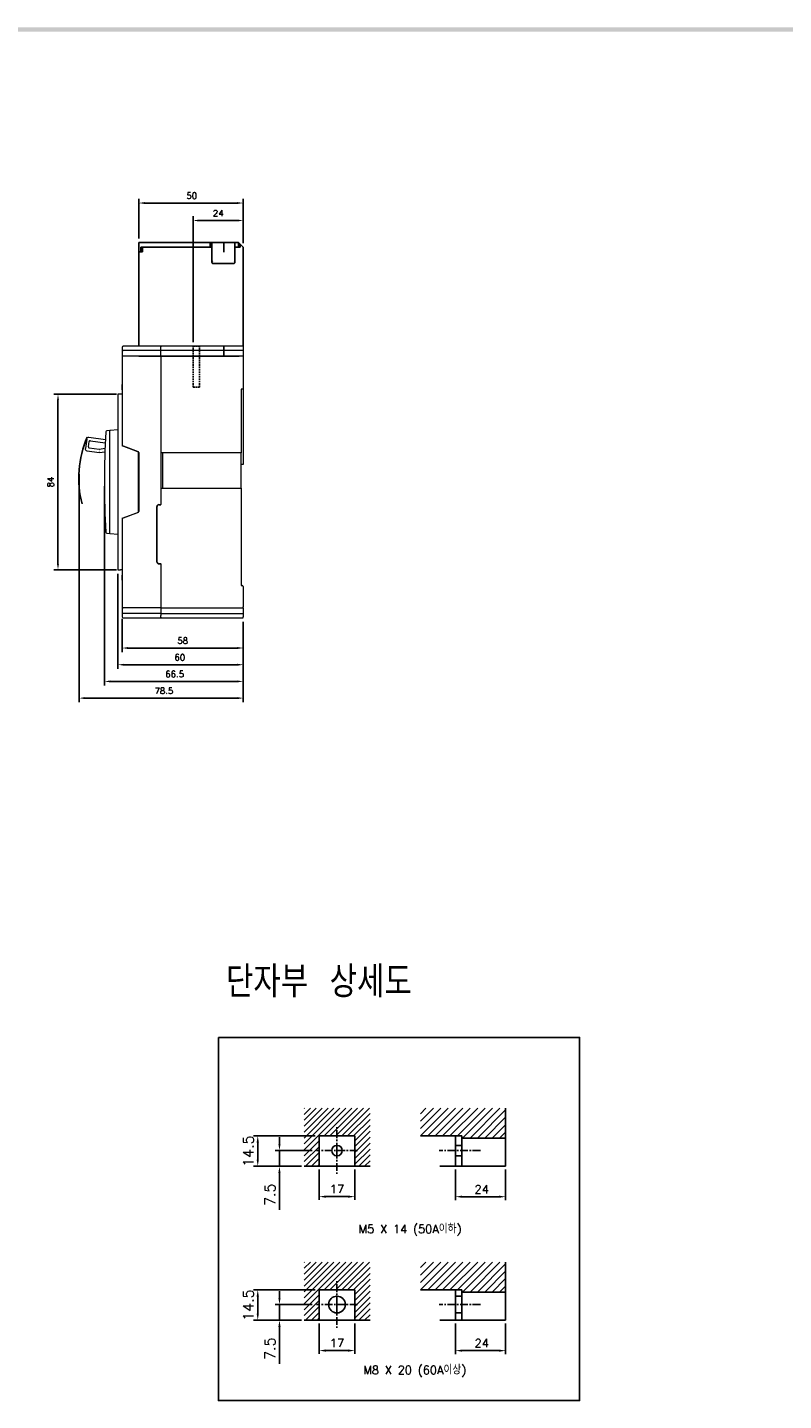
# Model space of a CAD drawing. Extents: x 2148 to 5345, y -907 to 1583.
# Tile 15 of 16: x 4527 to 4889, y 918 to 1576. Entities that reach past the tile are written whole.
import ezdxf

# ---------------------------------------------------------------- set-up
doc = ezdxf.new("R2010")
doc.units = 0
doc.header["$LTSCALE"] = 3
doc.header["$MEASUREMENT"] = 0
doc.linetypes.add('CENTER', pattern=[2, 1.25, -0.25, 0.25, -0.25])
doc.linetypes.add('HIDDEN', pattern=[0.375, 0.25, -0.125])
doc.layers.get('0').update_dxf_attribs({"linetype": 'CONTINUOUS'})
doc.layers.get('Defpoints').update_dxf_attribs({"linetype": 'CONTINUOUS'})
for name, color, linetype in [('AM_VIS', 7, 'CONTINUOUS'), ('CENTER', 1, 'CENTER'), ('Device', 7, 'CONTINUOUS'), ('di', 3, 'CONTINUOUS'), ('DIM', 3, 'CONTINUOUS'), ('dwg', 7, 'CONTINUOUS'), ('hi', 5, 'HIDDEN'), ('NOTE', 4, 'CONTINUOUS')]:
    doc.layers.add(name, color=color, linetype=linetype)
doc.styles.add('KIM', font='ROMANS.shx', dxfattribs={"height": 5, "bigfont": 'GSG1.shx'})
doc.styles.get("Standard").update_dxf_attribs({"font": 'romans.shx', "height": 3, "bigfont": 'ghs.shx'})
doc.dimstyles.get("Standard").update_dxf_attribs({"dimtxt": 0.18, "dimasz": 0.18, "dimexe": 0.18, "dimexo": 0.0625, "dimgap": 0.09, "dimtad": 0, "dimtih": 1, "dimtoh": 1, "dimdec": 4, "dimzin": 0, "dimdsep": 46, "dimtxsty": 'Standard', "dimcen": 0.09, "dimadec": 0, "dimazin": 0, "dimtfac": 1, "dimtdec": 4, "dimtofl": 0, "dimtmove": 0, "dimatfit": 3, "dimfxl": 0, "dimtolj": 1, "dimtzin": 0, "dimarcsym": 0})
doc.dimstyles.new('STANDARD$0', dxfattribs={"dimtxt": 5, "dimasz": 5, "dimexe": 1, "dimexo": 2, "dimgap": 2, "dimtad": 1, "dimdec": 4, "dimzin": 12, "dimdsep": 46, "dimtxsty": 'KIM', "dimcen": -1, "dimdle": 0.1, "dimadec": 0, "dimazin": 0, "dimtfac": 1, "dimtdec": 4, "dimtmove": 0, "dimatfit": 3, "dimfxl": 0, "dimtolj": 1, "dimtzin": 0, "dimarcsym": 0})

# ---------------------------------------------------------------- blocks, each defined once
blk = doc.blocks.new('*D8')
at = {"layer": 'Defpoints', "color": 0}
for p in [(4572.61, 1294.73), (4630.61, 1293.23), (4572.61, 1278.72)]:
    blk.add_point(p, dxfattribs=at)
at = {"layer": 'di'}
for p, q in [((4572.61, 1292.73), (4572.61, 1276.72)), ((4630.61, 1291.23), (4630.61, 1276.72)), ((4627.81, 1278.72), (4575.41, 1278.72))]:
    blk.add_line(p, q, dxfattribs=at)
for points in [[(4575.41, 1279.19), (4575.41, 1278.26), (4572.61, 1278.72)], [(4627.81, 1279.19), (4627.81, 1278.26), (4630.61, 1278.72)]]:
    blk.add_solid(points, dxfattribs=at)
at = {"layer": 'di', "insert": (4601.61, 1282.22), "char_height": 3, "attachment_point": 5}
blk.add_mtext('\\A1;58', dxfattribs=at)
blk = doc.blocks.new('*D9')
at = {"layer": 'Defpoints', "color": 0}
for p in [(4570.61, 1316.23), (4630.61, 1292.23), (4630.61, 1270.72)]:
    blk.add_point(p, dxfattribs=at)
at = {"layer": 'di'}
for p, q in [((4570.61, 1314.23), (4570.61, 1268.72)), ((4630.61, 1290.23), (4630.61, 1268.72)), ((4573.41, 1270.72), (4627.81, 1270.72))]:
    blk.add_line(p, q, dxfattribs=at)
for points in [[(4573.41, 1271.19), (4573.41, 1270.26), (4570.61, 1270.72)], [(4627.81, 1271.19), (4627.81, 1270.26), (4630.61, 1270.72)]]:
    blk.add_solid(points, dxfattribs=at)
at = {"layer": 'di', "insert": (4600.22, 1274.22), "char_height": 3, "attachment_point": 5}
blk.add_mtext('\\A1;60', dxfattribs=at)
blk = doc.blocks.new('*D10')
at = {"layer": 'Defpoints', "color": 0}
for p in [(4564.11, 1358.23), (4630.61, 1291.23), (4630.61, 1262.72)]:
    blk.add_point(p, dxfattribs=at)
at = {"layer": 'di'}
for p, q in [((4564.11, 1356.23), (4564.11, 1260.72)), ((4630.61, 1289.23), (4630.61, 1260.72)), ((4566.91, 1262.72), (4627.81, 1262.72))]:
    blk.add_line(p, q, dxfattribs=at)
for points in [[(4566.91, 1263.19), (4566.91, 1262.26), (4564.11, 1262.72)], [(4627.81, 1263.19), (4627.81, 1262.26), (4630.61, 1262.72)]]:
    blk.add_solid(points, dxfattribs=at)
at = {"layer": 'di', "insert": (4597.77, 1266.22), "char_height": 3, "attachment_point": 5}
blk.add_mtext('\\A1;66.5', dxfattribs=at)
blk = doc.blocks.new('*D11')
at = {"layer": 'Defpoints', "color": 0}
for p in [(4552.01, 1363.91), (4630.61, 1290.23), (4630.61, 1254.72)]:
    blk.add_point(p, dxfattribs=at)
at = {"layer": 'di'}
for p, q in [((4552.01, 1361.91), (4552.01, 1252.72)), ((4630.61, 1288.23), (4630.61, 1252.72)), ((4554.81, 1254.72), (4627.81, 1254.72))]:
    blk.add_line(p, q, dxfattribs=at)
for points in [[(4554.81, 1255.19), (4554.81, 1254.26), (4552.01, 1254.72)], [(4627.81, 1255.19), (4627.81, 1254.26), (4630.61, 1254.72)]]:
    blk.add_solid(points, dxfattribs=at)
at = {"layer": 'di', "insert": (4592.63, 1258.22), "char_height": 3, "attachment_point": 5}
blk.add_mtext('\\A1;78.5', dxfattribs=at)
blk = doc.blocks.new('*D42')
at = {"layer": 'Defpoints', "color": 0}
for p in [(4666.96, 1030.51), (4683.96, 1030.51), (4683.96, 1015.96)]:
    blk.add_point(p, dxfattribs=at)
at = {"layer": 'DIM', "color": 0, "lineweight": -2}
for p, q in [((4666.96, 1028.91), (4666.96, 1014.36)), ((4683.96, 1028.91), (4683.96, 1014.36)), ((4670.16, 1015.96), (4680.76, 1015.96))]:
    blk.add_line(p, q, dxfattribs=at)
at = {"layer": 'DIM', "color": 0}
for points in [[(4670.16, 1016.49), (4670.16, 1015.43), (4666.96, 1015.96)], [(4680.76, 1016.49), (4680.76, 1015.43), (4683.96, 1015.96)]]:
    blk.add_solid(points, dxfattribs=at)
at = {"layer": 'DIM', "color": 0, "insert": (4675.44, 1019.56), "char_height": 4, "attachment_point": 5}
blk.add_mtext('\\A1;17', dxfattribs=at)
blk = doc.blocks.new('*D43')
at = {"layer": 'Defpoints', "color": 0}
for p in [(4732.19, 1030.51), (4756.19, 1030.51), (4756.19, 1015.92)]:
    blk.add_point(p, dxfattribs=at)
at = {"layer": 'DIM', "color": 0, "lineweight": -2}
for p, q in [((4732.19, 1028.91), (4732.19, 1014.32)), ((4756.19, 1028.91), (4756.19, 1014.32)), ((4735.39, 1015.92), (4752.99, 1015.92))]:
    blk.add_line(p, q, dxfattribs=at)
at = {"layer": 'DIM', "color": 0}
for points in [[(4735.39, 1016.46), (4735.39, 1015.39), (4732.19, 1015.92)], [(4752.99, 1016.46), (4752.99, 1015.39), (4756.19, 1015.92)]]:
    blk.add_solid(points, dxfattribs=at)
at = {"layer": 'DIM', "color": 0, "insert": (4744.76, 1019.52), "char_height": 4, "attachment_point": 5}
blk.add_mtext('\\A1;24', dxfattribs=at)
blk = doc.blocks.new('*D50')
at = {"layer": 'Defpoints', "color": 0}
for p in [(4637.54, 1045.01), (4666.96, 1045.01), (4659.8, 1030.51)]:
    blk.add_point(p, dxfattribs=at)
at = {"layer": 'di'}
for p, q in [((4664.96, 1045.01), (4635.54, 1045.01)), ((4637.54, 1033.71), (4637.54, 1041.81)), ((4657.8, 1030.51), (4635.54, 1030.51))]:
    blk.add_line(p, q, dxfattribs=at)
for points in [[(4637, 1041.81), (4638.07, 1041.81), (4637.54, 1045.01)], [(4637, 1033.71), (4638.07, 1033.71), (4637.54, 1030.51)]]:
    blk.add_solid(points, dxfattribs=at)
at = {"layer": 'di', "insert": (4633.04, 1037.76), "char_height": 5, "attachment_point": 5, "rotation": 90, "style": 'KIM'}
blk.add_mtext('\\A1;14.5', dxfattribs=at)
blk = doc.blocks.new('*D51')
at = {"layer": 'Defpoints', "color": 0}
for p in [(4665.62, 1038.01), (4647.93, 1030.51), (4660.41, 1030.51)]:
    blk.add_point(p, dxfattribs=at)
at = {"layer": 'di'}
for p, q in [((4647.93, 1041.21), (4647.93, 1044.41)), ((4663.62, 1038.01), (4645.93, 1038.01)), ((4647.93, 1038.01), (4647.93, 1030.51)), ((4658.41, 1030.51), (4645.93, 1030.51)), ((4647.93, 1027.31), (4647.93, 1009.63))]:
    blk.add_line(p, q, dxfattribs=at)
for points in [[(4647.4, 1041.21), (4648.46, 1041.21), (4647.93, 1038.01)], [(4647.4, 1027.31), (4648.46, 1027.31), (4647.93, 1030.51)]]:
    blk.add_solid(points, dxfattribs=at)
at = {"layer": 'di', "insert": (4643.43, 1016.87), "char_height": 5, "attachment_point": 5, "rotation": 90, "style": 'KIM'}
blk.add_mtext('\\A1;7.5', dxfattribs=at)
blk = doc.blocks.new('*D54')
at = {"layer": 'Defpoints', "color": 0}
for p in [(4666.96, 956.78), (4683.96, 956.78), (4683.96, 942.23)]:
    blk.add_point(p, dxfattribs=at)
at = {"layer": 'DIM', "color": 0, "lineweight": -2}
for p, q in [((4666.96, 955.18), (4666.96, 940.63)), ((4683.96, 955.18), (4683.96, 940.63)), ((4670.16, 942.23), (4680.76, 942.23))]:
    blk.add_line(p, q, dxfattribs=at)
at = {"layer": 'DIM', "color": 0}
for points in [[(4670.16, 942.76), (4670.16, 941.69), (4666.96, 942.23)], [(4680.76, 942.76), (4680.76, 941.69), (4683.96, 942.23)]]:
    blk.add_solid(points, dxfattribs=at)
at = {"layer": 'DIM', "color": 0, "insert": (4675.44, 945.83), "char_height": 4, "attachment_point": 5}
blk.add_mtext('\\A1;17', dxfattribs=at)
blk = doc.blocks.new('*D55')
at = {"layer": 'Defpoints', "color": 0}
for p in [(4732.19, 956.78), (4756.19, 956.78), (4756.19, 942.19)]:
    blk.add_point(p, dxfattribs=at)
at = {"layer": 'DIM', "color": 0, "lineweight": -2}
for p, q in [((4732.19, 955.18), (4732.19, 940.59)), ((4756.19, 955.18), (4756.19, 940.59)), ((4735.39, 942.19), (4752.99, 942.19))]:
    blk.add_line(p, q, dxfattribs=at)
at = {"layer": 'DIM', "color": 0}
for points in [[(4735.39, 942.72), (4735.39, 941.66), (4732.19, 942.19)], [(4752.99, 942.72), (4752.99, 941.66), (4756.19, 942.19)]]:
    blk.add_solid(points, dxfattribs=at)
at = {"layer": 'DIM', "color": 0, "insert": (4744.76, 945.79), "char_height": 4, "attachment_point": 5}
blk.add_mtext('\\A1;24', dxfattribs=at)
blk = doc.blocks.new('*D52')
at = {"layer": 'Defpoints', "color": 0}
for p in [(4637.54, 971.28), (4666.96, 971.28), (4659.8, 956.78)]:
    blk.add_point(p, dxfattribs=at)
at = {"layer": 'di'}
for p, q in [((4664.96, 971.28), (4635.54, 971.28)), ((4637.54, 959.98), (4637.54, 968.08)), ((4657.8, 956.78), (4635.54, 956.78))]:
    blk.add_line(p, q, dxfattribs=at)
for points in [[(4637, 968.08), (4638.07, 968.08), (4637.54, 971.28)], [(4637, 959.98), (4638.07, 959.98), (4637.54, 956.78)]]:
    blk.add_solid(points, dxfattribs=at)
at = {"layer": 'di', "insert": (4633.04, 964.03), "char_height": 5, "attachment_point": 5, "rotation": 90, "style": 'KIM'}
blk.add_mtext('\\A1;14.5', dxfattribs=at)
blk = doc.blocks.new('*D53')
at = {"layer": 'Defpoints', "color": 0}
for p in [(4665.62, 964.28), (4647.93, 956.78), (4660.41, 956.78)]:
    blk.add_point(p, dxfattribs=at)
at = {"layer": 'di'}
for p, q in [((4647.93, 967.48), (4647.93, 970.68)), ((4663.62, 964.28), (4645.93, 964.28)), ((4647.93, 964.28), (4647.93, 956.78)), ((4658.41, 956.78), (4645.93, 956.78)), ((4647.93, 953.58), (4647.93, 935.9))]:
    blk.add_line(p, q, dxfattribs=at)
for points in [[(4647.4, 967.48), (4648.46, 967.48), (4647.93, 964.28)], [(4647.4, 953.58), (4648.46, 953.58), (4647.93, 956.78)]]:
    blk.add_solid(points, dxfattribs=at)
at = {"layer": 'di', "insert": (4643.43, 943.14), "char_height": 5, "attachment_point": 5, "rotation": 90, "style": 'KIM'}
blk.add_mtext('\\A1;7.5', dxfattribs=at)
blk = doc.blocks.new('*D71')
at = {"layer": 'Defpoints', "color": 0}
for p in [(4630.61, 1491.84), (4580.61, 1472.93), (4630.61, 1470.63)]:
    blk.add_point(p, dxfattribs=at)
at = {"layer": 'di'}
for p, q in [((4580.61, 1474.93), (4580.61, 1493.84)), ((4630.61, 1472.63), (4630.61, 1493.84)), ((4583.41, 1491.84), (4627.81, 1491.84))]:
    blk.add_line(p, q, dxfattribs=at)
for points in [[(4583.41, 1492.31), (4583.41, 1491.38), (4580.61, 1491.84)], [(4627.81, 1492.31), (4627.81, 1491.38), (4630.61, 1491.84)]]:
    blk.add_solid(points, dxfattribs=at)
at = {"layer": 'di', "insert": (4605.93, 1495.34), "char_height": 3, "attachment_point": 5}
blk.add_mtext('\\A1;50', dxfattribs=at)
blk = doc.blocks.new('*D76')
at = {"layer": 'Defpoints', "color": 0}
for p in [(4571.91, 1400.23), (4541.91, 1316.23), (4571.91, 1316.23)]:
    blk.add_point(p, dxfattribs=at)
at = {"layer": 'di'}
for p, q in [((4569.91, 1400.23), (4539.91, 1400.23)), ((4541.91, 1397.43), (4541.91, 1319.03)), ((4569.91, 1316.23), (4539.91, 1316.23))]:
    blk.add_line(p, q, dxfattribs=at)
for points in [[(4541.44, 1397.43), (4542.38, 1397.43), (4541.91, 1400.23)], [(4541.44, 1319.03), (4542.38, 1319.03), (4541.91, 1316.23)]]:
    blk.add_solid(points, dxfattribs=at)
at = {"layer": 'di', "insert": (4538.41, 1358.23), "char_height": 3, "attachment_point": 5, "rotation": 90}
blk.add_mtext('\\A1;84', dxfattribs=at)
blk = doc.blocks.new('*D82')
at = {"layer": 'Defpoints', "color": 0}
for p in [(4630.61, 1483.48), (4630.61, 1470.63), (4606.61, 1423.23)]:
    blk.add_point(p, dxfattribs=at)
at = {"layer": 'di'}
for p, q in [((4606.61, 1425.23), (4606.61, 1485.48)), ((4609.41, 1483.48), (4627.81, 1483.48)), ((4630.61, 1472.63), (4630.61, 1485.48))]:
    blk.add_line(p, q, dxfattribs=at)
for points in [[(4609.41, 1483.94), (4609.41, 1483.01), (4606.61, 1483.48)], [(4627.81, 1483.94), (4627.81, 1483.01), (4630.61, 1483.48)]]:
    blk.add_solid(points, dxfattribs=at)
at = {"layer": 'di', "insert": (4618.61, 1486.98), "char_height": 3, "attachment_point": 5}
blk.add_mtext('\\A1;24', dxfattribs=at)
blk = doc.blocks.new('12441624')
for p, q in [((4614.81, 1472.93), (4580.61, 1472.93)), ((4580.61, 1468.43), (4580.61, 1472.93)), ((4580.61, 1423.23), (4580.61, 1468.43)), ((4582.41, 1468.43), (4580.61, 1468.43)), ((4583.8, 1470.73), (4581.61, 1470.73)), ((4581.61, 1468.43), (4581.61, 1470.73)), ((4582.41, 1470.73), (4582.41, 1468.43)), ((4614.81, 1470.73), (4583.81, 1470.73)), ((4614.81, 1472.93), (4615.61, 1472.93)), ((4614.81, 1470.73), (4614.81, 1472.93)), ((4615.61, 1470.73), (4614.81, 1470.73)), ((4615.61, 1472.93), (4615.61, 1470.73)), ((4615.61, 1472.93), (4621.05, 1472.93)), ((4615.61, 1470.73), (4615.61, 1463.99)), ((4621.05, 1472.93), (4621.31, 1472.93)), ((4621.31, 1472.93), (4621.31, 1468.26)), ((4621.31, 1472.93), (4621.61, 1472.93)), ((4621.61, 1472.93), (4622.06, 1472.93)), ((4622.06, 1472.93), (4622.15, 1472.93)), ((4622.15, 1472.93), (4626.61, 1472.93)), ((4628.31, 1472.93), (4626.61, 1472.93)), ((4626.61, 1470.73), (4626.61, 1472.93)), ((4626.61, 1463.99), (4626.61, 1470.73)), ((4628.31, 1470.73), (4626.61, 1470.73)), ((4628.31, 1470.73), (4628.31, 1472.93)), ((4629.11, 1472.13), (4628.31, 1472.93)), ((4629.11, 1470.73), (4628.31, 1470.73)), ((4630.61, 1470.63), (4629.11, 1472.13)), ((4629.11, 1470.73), (4629.11, 1472.13)), ((4630.61, 1423.23), (4630.61, 1470.63)), ((4626.31, 1462.93), (4615.91, 1462.93))]:
    blk.add_line(p, q)
for centre, major_axis, ratio, start_param, end_param in [((4615.91, 1464.82), (0.04, 1.08), 0.275973, 1.714068, 2.96902), ((4615.91, 1463.99), (0, 1.07), 0.28127, 1.570796, 3.141593), ((4615.91, 1463.78), (-0.298, 0.188), 0.20413, 1.38349, 1.699335), ((4626.31, 1463.99), (0, 1.07), 0.28127, 3.141593, 4.712389), ((4626.31, 1463.94), (-0.299, -0.113), 0.248409, 1.477387, 1.903974), ((4626.31, 1465.02), (-0.1, 1.12), 0.253358, 3.236483, 4.380694)]:
    blk.add_ellipse(centre, major_axis=major_axis, ratio=ratio, start_param=start_param, end_param=end_param)

msp = doc.modelspace()

# ---------------------------------------------------------------- hatches: boundary and pattern name
at = {"layer": 'di'}
h = msp.add_hatch(dxfattribs=at)
h.set_pattern_fill('ANSI31', color=256, scale=20, style=0)
h.set_pattern_definition([(45, (-684.237, 301.6576), (-1.767767, 1.767767), [])])
h.paths.add_polyline_path([(4756.18559, 1058.27159), (4715.46984, 1058.27159), (4715.46984, 1045.0101), (4735.18559, 1045.0101), (4735.18559, 1044.0101), (4756.18559, 1044.0101)])
h = msp.add_hatch(dxfattribs=at)
h.set_pattern_fill('ANSI31', color=256, scale=20, style=0)
h.set_pattern_definition([(45, (-684.237, 227.926), (-1.767767, 1.767767), [])])
h.paths.add_polyline_path([(4756.18559, 984.54004), (4715.46984, 984.54004), (4715.46984, 971.27855), (4735.18559, 971.27855), (4735.18559, 970.27855), (4756.18559, 970.27855)])

# ---------------------------------------------------------------- linework, layer by layer
at = {"color": 7, "linetype": 'Continuous', "lineweight": 15}
for p, q in [((4572.60678, 1422.72573), (4572.60678, 1422.22573)), ((4572.60678, 1422.22573), (4572.60678, 1421.22573)), ((4572.60678, 1421.22573), (4573.10678, 1421.22573)), ((4572.60678, 1421.22573), (4572.60678, 1418.52573)), ((4591.10678, 1423.22573), (4573.10678, 1423.22573)), ((4591.10678, 1421.22573), (4573.10678, 1421.22573)), ((4630.60678, 1423.22573), (4591.10678, 1423.22573)), ((4591.10678, 1423.22573), (4591.10678, 1422.93654)), ((4591.10678, 1422.22573), (4591.10678, 1422.93654)), ((4591.10678, 1421.22573), (4591.10678, 1422.22573)), ((4591.10678, 1418.52573), (4591.10678, 1421.22573)), ((4630.60678, 1421.22573), (4591.10678, 1421.22573)), ((4630.60678, 1423.22573), (4630.60678, 1402.72573)), ((4572.60678, 1418.52573), (4572.60678, 1400.22573)), ((4573.10678, 1418.52573), (4572.60678, 1418.52573)), ((4591.10678, 1418.52573), (4573.10678, 1418.52573)), ((4591.10678, 1418.52573), (4591.10678, 1347.42573)), ((4630.60678, 1418.52573), (4591.10678, 1418.52573)), ((4572.49428, 1404.86533), (4572.60678, 1404.86533)), ((4572.50678, 1404.864), (4572.60678, 1404.864)), ((4572.50678, 1404.83796), (4572.60678, 1404.83796)), ((4572.50678, 1404.75694), (4572.60678, 1404.75694)), ((4572.50678, 1404.75694), (4572.50678, 1402.73678)), ((4572.50678, 1402.73678), (4572.60678, 1402.73678)), ((4572.50678, 1402.52266), (4572.60678, 1402.52266)), ((4572.50678, 1402.50574), (4572.50678, 1402.46769)), ((4572.50678, 1402.42573), (4572.60678, 1402.42573)), ((4572.50678, 1402.39004), (4572.60678, 1402.39004)), ((4572.50678, 1402.364), (4572.60678, 1402.364)), ((4572.60678, 1402.36059), (4572.50678, 1402.36059)), ((4630.60678, 1402.72573), (4629.60678, 1402.72573)), ((4629.60678, 1402.72573), (4629.60678, 1372.22573)), ((4630.60678, 1402.72573), (4630.60678, 1366.55576)), ((4570.60678, 1400.22573), (4570.60678, 1382.92458)), ((4571.90678, 1400.22573), (4570.60678, 1400.22573)), ((4572.60678, 1400.22573), (4571.90678, 1400.22573)), ((4572.60678, 1400.22573), (4572.60678, 1375.49104)), ((4566.72931, 1382.84275), (4565.25459, 1382.71373)), ((4566.60678, 1382.60088), (4566.60678, 1333.85058)), ((4570.60678, 1383.22573), (4566.88063, 1382.89973)), ((4570.60678, 1382.92458), (4570.60678, 1333.52688)), ((4555.79245, 1378.71703), (4555.15223, 1374.26281)), ((4556.4823, 1375.08191), (4556.83797, 1377.55648)), ((4564.598, 1378.46165), (4556.6276, 1379.60727)), ((4561.67997, 1373.82969), (4556.90607, 1374.51586)), ((4557.40403, 1377.98025), (4564.5276, 1376.95635)), ((4580.07919, 1372.74607), (4572.60678, 1375.49104)), ((4573.10678, 1375.53823), (4580.28234, 1372.84739)), ((4555.70284, 1373.17339), (4561.76748, 1372.30169)), ((4561.76748, 1372.30169), (4564.35861, 1372.71703)), ((4564.41454, 1374.24515), (4561.83024, 1373.8309)), ((4580.40678, 1344.17473), (4580.40678, 1372.27674)), ((4580.60678, 1372.37923), (4580.60678, 1344.07223)), ((4629.60678, 1372.22573), (4591.10678, 1372.22573)), ((4592.10678, 1355.22573), (4592.10678, 1372.22573)), ((4629.60678, 1355.22573), (4629.60678, 1372.22573)), ((4630.60678, 1366.55576), (4629.60678, 1366.55576)), ((4591.10678, 1355.22573), (4629.60678, 1355.22573)), ((4629.60678, 1355.22573), (4629.60678, 1308.72573)), ((4572.60678, 1340.96042), (4580.07919, 1343.70539)), ((4580.28234, 1343.60407), (4573.10678, 1340.91323)), ((4589.20678, 1320.02573), (4589.20678, 1346.42573)), ((4589.30678, 1346.22573), (4589.30678, 1320.22573)), ((4590.20585, 1347.42573), (4591.10678, 1347.42573)), ((4590.30721, 1347.22573), (4591.10678, 1347.22573)), ((4591.10678, 1347.22573), (4591.10678, 1347.42573)), ((4572.60678, 1340.96042), (4572.60678, 1316.22573)), ((4565.25475, 1333.73772), (4566.72931, 1333.60871)), ((4566.88063, 1333.55173), (4570.60678, 1333.22573)), ((4570.60678, 1333.52688), (4570.60678, 1316.22573)), ((4570.60678, 1316.22573), (4571.90678, 1316.22573)), ((4572.60678, 1316.22573), (4571.90678, 1316.22573)), ((4572.60678, 1316.22573), (4572.60678, 1297.92573)), ((4590.20806, 1319.02573), (4591.10678, 1319.02573)), ((4590.3072, 1319.22573), (4591.10678, 1319.22573)), ((4591.10678, 1319.02573), (4591.10678, 1319.22573)), ((4591.10678, 1319.02573), (4591.10678, 1297.92573)), ((4572.50678, 1313.664), (4572.60678, 1313.664)), ((4572.50678, 1313.63796), (4572.60678, 1313.63796)), ((4572.50678, 1313.55694), (4572.60678, 1313.55694)), ((4572.50678, 1313.55694), (4572.50678, 1311.53678)), ((4572.50678, 1311.53678), (4572.60678, 1311.53678)), ((4572.50678, 1311.32266), (4572.60678, 1311.32266)), ((4572.50678, 1311.22573), (4572.60678, 1311.22573)), ((4572.50678, 1311.164), (4572.60678, 1311.164)), ((4572.60678, 1311.15888), (4572.50678, 1311.15888)), ((4572.60678, 1311.15816), (4572.50678, 1311.15816)), ((4629.60678, 1308.72573), (4630.10678, 1308.72573)), ((4630.60678, 1308.22573), (4630.60678, 1298.42573)), ((4572.60678, 1297.92573), (4573.10678, 1297.92573)), ((4572.60678, 1297.92573), (4572.60678, 1295.22573)), ((4591.10678, 1297.92573), (4573.10678, 1297.92573)), ((4591.10678, 1297.92573), (4591.10678, 1295.22573)), ((4591.10678, 1297.92573), (4630.60678, 1297.92573)), ((4630.60678, 1297.92573), (4630.60678, 1298.42573)), ((4630.60678, 1297.92573), (4630.60678, 1295.22573)), ((4573.10678, 1295.22573), (4572.60678, 1295.22573)), ((4572.60678, 1295.22573), (4572.60678, 1294.22573)), ((4572.60678, 1294.22573), (4572.60678, 1293.72573)), ((4591.10678, 1295.22573), (4573.10678, 1295.22573)), ((4573.10678, 1293.22573), (4591.10678, 1293.22573)), ((4591.10678, 1295.22573), (4591.10678, 1294.22573)), ((4591.10678, 1295.22573), (4630.60678, 1295.22573)), ((4591.10678, 1293.51493), (4591.10678, 1294.22573)), ((4591.10678, 1293.51493), (4591.10678, 1293.22573)), ((4591.10678, 1293.22573), (4630.60678, 1293.22573)), ((4630.60678, 1295.22573), (4630.60678, 1293.72573)), ((4630.60678, 1293.22573), (4630.60678, 1293.72573))]:
    msp.add_line(p, q, dxfattribs=at)
for p, q in [((4621.30678, 1422.89732), (4621.30678, 1418.52573)), ((4615.45678, 1418.52573), (4580.60678, 1418.52573)), ((4616.10678, 1418.52573), (4615.45678, 1418.52573)), ((4621.05237, 1418.52573), (4616.10678, 1418.52573)), ((4621.30678, 1418.52573), (4621.05237, 1418.52573)), ((4621.60678, 1418.52573), (4621.30678, 1418.52573)), ((4621.95363, 1418.52573), (4621.60678, 1418.52573)), ((4622.0567, 1418.52573), (4621.95363, 1418.52573)), ((4626.10678, 1418.52573), (4622.0567, 1418.52573)), ((4627.95678, 1418.52573), (4626.10678, 1418.52573)), ((4628.60678, 1418.52573), (4627.95678, 1418.52573))]:
    msp.add_line(p, q)
at = {"color": 7, "linetype": 'Continuous', "lineweight": 15, "flags": 128}
for points in [[(4555.4955, 1378.75971), (4555.50121, 1378.75889), (4555.51811, 1378.75646), (4555.54555, 1378.75252), (4555.58248, 1378.74721), (4555.62748, 1378.74074), (4555.67882, 1378.73336), (4555.73452, 1378.72536), (4555.79245, 1378.71703)], [(4572.60678, 1375.72573), (4572.61438, 1375.72288), (4572.63693, 1375.71442), (4572.67377, 1375.70061), (4572.72376, 1375.68186), (4572.78539, 1375.65875), (4572.85678, 1375.63198), (4572.93577, 1375.60236), (4573.01996, 1375.57079), (4573.10678, 1375.53823)], [(4555.15223, 1374.26281), (4555.0943, 1374.27113), (4555.03859, 1374.27914), (4554.98725, 1374.28652), (4554.94226, 1374.29299), (4554.90533, 1374.29829), (4554.87788, 1374.30224), (4554.86099, 1374.30467), (4554.85528, 1374.30549)], [(4561.76748, 1372.30169), (4561.76743, 1372.30752), (4561.76729, 1372.32479), (4561.76706, 1372.35283), (4561.76676, 1372.39057), (4561.76639, 1372.43655), (4561.76596, 1372.48901), (4561.7655, 1372.54593), (4561.76502, 1372.60513)], [(4573.10678, 1340.91323), (4573.00924, 1340.87665), (4572.91544, 1340.84148), (4572.829, 1340.80906), (4572.75323, 1340.78065), (4572.69105, 1340.75733), (4572.64484, 1340.74), (4572.61639, 1340.72933), (4572.60678, 1340.72573)]]:
    msp.add_lwpolyline(points, dxfattribs=at)
at = {"color": 7, "linetype": 'Continuous', "lineweight": 15}
for centre, radius, start, end in [((4573.10678, 1422.72573), 0.5, 90, 180), ((4981.10678, 1358.22715), 417, 176.69820006, 183.30219394), ((4565.29817, 1382.21563), 0.5, 95, 176.69820006), ((4566.90678, 1382.60088), 0.3, 95, 180), ((4556.48533, 1378.61744), 1, 81.82067081, 171.82067081), ((4556.97721, 1375.01077), 0.5, 171.82067081, 261.82067081), ((4557.33289, 1377.48534), 0.5, 81.82067081, 171.82067081), ((4555.84511, 1374.16322), 1, 171.82067081, 261.82067081), ((4561.75111, 1374.3246), 0.5, 261.82067081, 279.10666658), ((4579.90678, 1372.27674), 0.5, 0, 69.82934659), ((4580.10678, 1372.37923), 0.5, 0, 69.44395478), ((4579.90678, 1344.17473), 0.5, 290.17065341, 0), ((4580.10678, 1344.07223), 0.5, 290.55604522, 0), ((4590.20678, 1346.42573), 1, 90, 180), ((4590.30678, 1346.22573), 1, 90, 180), ((4565.29833, 1334.23581), 0.5, 183.30219394, 265), ((4566.90678, 1333.85058), 0.3, 180, 265), ((4590.20678, 1320.02573), 1, 180, 270), ((4590.30678, 1320.22573), 1, 180, 270), ((4630.10678, 1308.22573), 0.5, 0, 90), ((4573.10678, 1293.72573), 0.5, 180, 270)]:
    msp.add_arc(centre, radius, start, end, dxfattribs=at)
for points, knots in [([(4572.50678, 1404.864), (4572.50678, 1404.86299), (4572.50678, 1404.86118), (4572.50678, 1404.84506), (4572.50678, 1404.83796)], [0, 0, 0, 0, 0.5598852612, 1, 1, 1, 1]), ([(4572.50678, 1404.83796), (4572.50678, 1404.82458), (4572.50678, 1404.8006), (4572.50678, 1404.77032), (4572.50678, 1404.75694)], [0, 0, 0, 0, 0.558345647, 1, 1, 1, 1]), ([(4572.50678, 1402.73678), (4572.50678, 1402.69289), (4572.50678, 1402.6145), (4572.50678, 1402.55073), (4572.50678, 1402.52266)], [0, 0, 0, 0, 0.559864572, 1, 1, 1, 1]), ([(4572.50678, 1402.52266), (4572.50678, 1402.49039), (4572.50678, 1402.43257), (4572.50678, 1402.42783), (4572.50678, 1402.42573)], [0, 0, 0, 0, 0.558060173, 1, 1, 1, 1]), ([(4572.50678, 1402.46769), (4572.50678, 1402.45122), (4572.50678, 1402.42178), (4572.50678, 1402.39975), (4572.50678, 1402.39004)], [0, 0, 0, 0, 0.559312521, 1, 1, 1, 1]), ([(4572.50678, 1402.39004), (4572.50678, 1402.38156), (4572.50678, 1402.36638), (4572.50678, 1402.36473), (4572.50678, 1402.364)], [0, 0, 0, 0, 0.559306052, 1, 1, 1, 1]), ([(4572.50678, 1313.664), (4572.50678, 1313.66299), (4572.50678, 1313.66118), (4572.50678, 1313.64506), (4572.50678, 1313.63796)], [0, 0, 0, 0, 0.55988105, 1, 1, 1, 1]), ([(4572.50678, 1313.63796), (4572.50678, 1313.62458), (4572.50678, 1313.6006), (4572.50678, 1313.57032), (4572.50678, 1313.55694)], [0, 0, 0, 0, 0.558345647, 1, 1, 1, 1]), ([(4572.50678, 1311.53678), (4572.50678, 1311.49289), (4572.50678, 1311.4145), (4572.50678, 1311.35073), (4572.50678, 1311.32266)], [0, 0, 0, 0, 0.559882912, 1, 1, 1, 1]), ([(4572.50678, 1311.32266), (4572.50678, 1311.2904), (4572.50678, 1311.23258), (4572.50678, 1311.22783), (4572.50678, 1311.22573)], [0, 0, 0, 0, 0.558057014, 1, 1, 1, 1])]:
    msp.add_open_spline(points, degree=3, knots=knots, dxfattribs=at)
at = {"layer": 'AM_VIS'}
for p, q in [((4735.18559, 1045.0101), (4715.46984, 1045.0101)), ((4735.18559, 1044.0101), (4756.18559, 1044.0101)), ((4735.18559, 971.27855), (4715.46984, 971.27855)), ((4735.18559, 970.27855), (4756.18559, 970.27855))]:
    msp.add_line(p, q, dxfattribs=at)
at = {"layer": 'CENTER', "color": 1}
for p, q in [((4675.46492, 1038.0101), (4675.46492, 1049.32019)), ((4685.32202, 1038.0101), (4665.61867, 1038.0101)), ((4675.46492, 1038.0101), (4675.46492, 1026.90001)), ((4744.14782, 1038.0101), (4724.44447, 1038.0101)), ((4675.46492, 964.27855), (4675.46492, 975.58864)), ((4685.32202, 964.27855), (4665.61867, 964.27855)), ((4675.46492, 964.27855), (4675.46492, 953.16846)), ((4744.14782, 964.27855), (4724.44447, 964.27855))]:
    msp.add_line(p, q, dxfattribs=at)
at = {"layer": 'Device', "color": 7, "linetype": 'Continuous'}
for p, q in [((4756.18559, 1030.5101), (4756.18559, 1058.27159)), ((4683.96492, 1045.0101), (4666.96492, 1045.0101)), ((4666.96492, 1045.0101), (4666.96492, 1030.5101)), ((4683.96492, 1045.0101), (4683.96492, 1030.5101)), ((4732.18559, 1030.5101), (4732.18559, 1045.0101)), ((4732.18559, 1040.5101), (4735.18559, 1040.5101)), ((4735.18559, 1030.5101), (4735.18559, 1045.0101)), ((4732.18559, 1035.5101), (4735.18559, 1035.5101)), ((4691.30048, 1030.5101), (4659.80048, 1030.5101)), ((4756.18559, 1030.5101), (4724.68559, 1030.5101)), ((4756.18559, 956.77855), (4756.18559, 984.54004)), ((4683.96492, 971.27855), (4666.96492, 971.27855)), ((4666.96492, 971.27855), (4666.96492, 956.77855)), ((4683.96492, 971.27855), (4683.96492, 956.77855)), ((4732.18559, 956.77855), (4732.18559, 971.27855)), ((4732.18559, 968.27855), (4735.18559, 968.27855)), ((4735.18559, 956.77855), (4735.18559, 971.27855)), ((4732.18559, 960.27855), (4735.18559, 960.27855)), ((4691.30048, 956.77855), (4659.80048, 956.77855)), ((4756.18559, 956.77855), (4724.68559, 956.77855))]:
    msp.add_line(p, q, dxfattribs=at)
for centre, radius in [((4675.47034, 1038.0101), 2.5), ((4675.47034, 964.27855), 4)]:
    msp.add_circle(centre, radius, dxfattribs=at)
at = {"layer": 'di'}
for p, q in [((4659.80048, 1038.38356), (4679.6885, 1058.27159)), ((4659.80048, 1041.21199), (4676.86007, 1058.27159)), ((4659.80048, 1044.04042), (4674.03165, 1058.27159)), ((4659.80048, 1046.86884), (4671.20322, 1058.27159)), ((4659.80048, 1049.69727), (4668.37479, 1058.27159)), ((4659.80048, 1052.5257), (4665.54636, 1058.27159)), ((4659.80048, 1055.35413), (4662.71794, 1058.27159)), ((4659.80048, 1058.18255), (4659.88951, 1058.27159)), ((4669.25544, 1045.0101), (4682.51693, 1058.27159)), ((4672.08387, 1045.0101), (4685.34535, 1058.27159)), ((4674.91229, 1045.0101), (4688.17378, 1058.27159)), ((4677.74072, 1045.0101), (4691.00221, 1058.27159)), ((4680.56915, 1045.0101), (4691.30048, 1055.74143)), ((4683.39757, 1045.0101), (4691.30048, 1052.913)), ((4683.96492, 1042.74902), (4691.30048, 1050.08457)), ((4683.96492, 1039.92059), (4691.30048, 1047.25615)), ((4659.80048, 1035.55514), (4666.96492, 1042.71958)), ((4659.80048, 1032.72671), (4666.96492, 1039.89115)), ((4683.96492, 1037.09216), (4691.30048, 1044.42772)), ((4683.96492, 1034.26374), (4691.30048, 1041.59929)), ((4660.41229, 1030.5101), (4666.96492, 1037.06273)), ((4663.24072, 1030.5101), (4666.96492, 1034.2343)), ((4683.96492, 1031.43531), (4691.30048, 1038.77086)), ((4685.86814, 1030.5101), (4691.30048, 1035.94244)), ((4688.69656, 1030.5101), (4691.30048, 1033.11401)), ((4666.06915, 1030.5101), (4666.96492, 1031.40587)), ((4659.80048, 964.65201), (4679.6885, 984.54004)), ((4659.80048, 967.48044), (4676.86007, 984.54004)), ((4659.80048, 970.30887), (4674.03165, 984.54004)), ((4659.80048, 973.1373), (4671.20322, 984.54004)), ((4659.80048, 975.96572), (4668.37479, 984.54004)), ((4659.80048, 978.79415), (4665.54636, 984.54004)), ((4659.80048, 981.62258), (4662.71794, 984.54004)), ((4659.80048, 984.451), (4659.88951, 984.54004)), ((4669.25544, 971.27855), (4682.51693, 984.54004)), ((4672.08387, 971.27855), (4685.34535, 984.54004)), ((4674.91229, 971.27855), (4688.17378, 984.54004)), ((4677.74072, 971.27855), (4691.00221, 984.54004)), ((4680.56915, 971.27855), (4691.30048, 982.00988)), ((4683.39757, 971.27855), (4691.30048, 979.18145)), ((4683.96492, 969.01747), (4691.30048, 976.35302)), ((4683.96492, 966.18904), (4691.30048, 973.5246)), ((4659.80048, 961.82359), (4666.96492, 968.98803)), ((4683.96492, 963.36061), (4691.30048, 970.69617)), ((4683.96492, 960.53219), (4691.30048, 967.86774)), ((4659.80048, 958.99516), (4666.96492, 966.1596)), ((4660.41229, 956.77855), (4666.96492, 963.33118)), ((4663.24072, 956.77855), (4666.96492, 960.50275)), ((4683.96492, 957.70376), (4691.30048, 965.03932)), ((4685.86814, 956.77855), (4691.30048, 962.21089)), ((4666.06915, 956.77855), (4666.96492, 957.67432)), ((4688.69656, 956.77855), (4691.30048, 959.38246))]:
    msp.add_line(p, q, dxfattribs=at)
msp.add_lwpolyline([(4618.70213, 1092.18044), (4791.56077, 1092.18044), (4791.56077, 918.3017), (4618.70213, 918.3017)], close=True, dxfattribs=at)
msp.add_arc((4601.90678, 1360.17573), 50.03244, 157.00723091, 194.42329653, dxfattribs=at)
at = {"layer": 'dwg'}
msp.add_trace([(3706.49265, 1575.93475), (3708.49265, 1573.93475), (5338.49265, 1575.93475), (5336.49265, 1573.93475)], dxfattribs=at)
at = {"layer": 'hi'}
for p, q in [((4606.60678, 1403.72573), (4606.60678, 1423.22573)), ((4606.60678, 1423.22573), (4609.60678, 1423.22573)), ((4609.60678, 1403.72573), (4609.60678, 1423.22573)), ((4606.60678, 1403.72573), (4609.60678, 1403.72573))]:
    msp.add_line(p, q, dxfattribs=at)
at = {"layer": 'NOTE'}
for p, q in [((4756.10825, 1047.0101), (4756.18559, 1047.08744)), ((4756.10825, 973.27855), (4756.18559, 973.35589))]:
    msp.add_line(p, q, dxfattribs=at)

# ---------------------------------------------------------------- block references
at = {"layer": 'di'}
msp.add_blockref('12441624', (0, 0), dxfattribs=at)

# ---------------------------------------------------------------- texts
at = {"layer": 'di', "attachment_point": 1}
for s, insert, char_height, width in [('{\\Fromans,hgs|c129;단자부 상세도}', (4622.33937, 1126.36143), 15, 135.4552899), ('M5 X 14 (50A이하)', (4685.79203, 1002.47272), 4, 69.8261785), ('M8 X 20 (60A이상)', (4688.05509, 934.8931), 4, 69.8261785)]:
    msp.add_mtext(s, dxfattribs=dict(at, insert=insert, char_height=char_height, width=width))

# ---------------------------------------------------------------- dimensions: what is measured, and where the dimension line sits
at = {"layer": 'di'}
for base, p1, p2, override, picture, middle in [((4630.60678, 1491.84437), (4580.60678, 1472.92573), (4630.60678, 1470.62573), {"dimtxt": 3, "dimasz": 2.8, "dimexe": 2, "dimdec": 2, "dimzin": 8, "dimtxsty": 'Standard', "dimcen": 0, "dimclrd": 256, "dimclre": 256, "dimclrt": 256, "dimadec": 2, "dimazin": 2, "dimtfac": 0.6, "dimtdec": 2, "dimtzin": 8, "dimlwd": 65535, "dimlwe": 65535, "dimarcsym": 1}, '*D71', (4605.93062, 1491.84437)), ((4630.60678, 1483.47577), (4606.60678, 1423.22573), (4630.60678, 1470.62573), {"dimtxt": 3, "dimasz": 2.8, "dimexe": 2, "dimdec": 2, "dimzin": 8, "dimtxsty": 'Standard', "dimcen": 0, "dimclrd": 256, "dimclre": 256, "dimclrt": 256, "dimadec": 2, "dimazin": 2, "dimtfac": 0.6, "dimtdec": 2, "dimtzin": 8, "dimlwd": 65535, "dimlwe": 65535, "dimarcsym": 1}, '*D82', (4618.60678, 1483.47577)), ((4630.60678, 1262.7224), (4564.10678, 1358.22715), (4630.60678, 1291.22573), {"dimtxt": 3, "dimasz": 2.8, "dimexe": 2, "dimdec": 2, "dimzin": 8, "dimtxsty": 'Standard', "dimcen": 0, "dimclrd": 256, "dimclre": 256, "dimclrt": 256, "dimadec": 2, "dimazin": 2, "dimtfac": 0.6, "dimtdec": 2, "dimtmove": 0, "dimtzin": 8, "dimlwd": 65535, "dimlwe": 65535, "dimarcsym": 1}, '*D10', (4597.77463, 1262.7224)), ((4630.60678, 1270.7224), (4570.60678, 1316.22573), (4630.60678, 1292.22573), {"dimtxt": 3, "dimasz": 2.8, "dimexe": 2, "dimdec": 2, "dimzin": 8, "dimtxsty": 'Standard', "dimcen": 0, "dimclrd": 256, "dimclre": 256, "dimclrt": 256, "dimadec": 2, "dimazin": 2, "dimtfac": 0.6, "dimtdec": 2, "dimtmove": 0, "dimtzin": 8, "dimlwd": 65535, "dimlwe": 65535, "dimarcsym": 1}, '*D9', (4600.22448, 1270.7224))]:
    dim = msp.add_linear_dim(base=base, p1=p1, p2=p2, dimstyle='STANDARD$0', override=override, dxfattribs=at)
    dim.commit()
    dim.dimension.update_dxf_attribs({"geometry": picture, "text_midpoint": middle, "dimtype": 160})
dim = msp.add_linear_dim(base=(4541.91141, 1316.22573), p1=(4571.90678, 1400.22573), p2=(4571.90678, 1316.22573), angle=90, dimstyle='STANDARD$0', override={"dimtxt": 3, "dimasz": 2.8, "dimexe": 2, "dimdec": 2, "dimzin": 8, "dimtxsty": 'Standard', "dimcen": 0, "dimclrd": 256, "dimclre": 256, "dimclrt": 256, "dimadec": 2, "dimazin": 2, "dimtfac": 0.6, "dimtdec": 2, "dimtzin": 8, "dimlwd": 65535, "dimlwe": 65535, "dimarcsym": 1}, dxfattribs=at)
dim.commit()
dim.dimension.update_dxf_attribs({"geometry": '*D76', "text_midpoint": (4538.41141, 1358.22573)})
dim = msp.add_linear_dim(base=(4630.60678, 1254.7224), p1=(4552.01418, 1363.91381), p2=(4630.60678, 1290.22573), text='78.5', dimstyle='STANDARD$0', override={"dimtxt": 3, "dimasz": 2.8, "dimexe": 2, "dimdec": 2, "dimzin": 8, "dimtxsty": 'Standard', "dimcen": 0, "dimclrd": 256, "dimclre": 256, "dimclrt": 256, "dimadec": 2, "dimazin": 2, "dimtfac": 0.6, "dimtdec": 2, "dimtmove": 0, "dimtzin": 8, "dimlwd": 65535, "dimlwe": 65535, "dimarcsym": 1}, dxfattribs=at)
dim.commit()
dim.dimension.update_dxf_attribs({"geometry": '*D11', "text_midpoint": (4592.62988, 1254.7224), "dimtype": 160})
dim = msp.add_linear_dim(base=(4572.60678, 1278.7224), p1=(4630.60678, 1293.22573), p2=(4572.60678, 1294.72573), dimstyle='STANDARD$0', override={"dimtxt": 3, "dimasz": 2.8, "dimexe": 2, "dimdec": 2, "dimzin": 8, "dimtxsty": 'Standard', "dimcen": 0, "dimclrd": 256, "dimclre": 256, "dimclrt": 256, "dimadec": 2, "dimazin": 2, "dimtfac": 0.6, "dimtdec": 2, "dimtmove": 0, "dimtzin": 8, "dimlwd": 65535, "dimlwe": 65535, "dimarcsym": 1}, dxfattribs=at)
dim.commit()
dim.dimension.update_dxf_attribs({"geometry": '*D8', "text_midpoint": (4601.60678, 1282.2224)})
for base, p1, p2, picture, middle in [((4637.53733, 1045.0101), (4659.80048, 1030.5101), (4666.96492, 1045.0101), '*D50', (4637.53733, 1037.7601)), ((4647.92956, 1030.5101), (4665.61867, 1038.0101), (4660.41229, 1030.5101), '*D51', (4647.92956, 1016.872)), ((4637.53733, 971.27855), (4659.80048, 956.77855), (4666.96492, 971.27855), '*D52', (4637.53733, 964.02855)), ((4647.92956, 956.77855), (4665.61867, 964.27855), (4660.41229, 956.77855), '*D53', (4647.92956, 943.14045))]:
    dim = msp.add_linear_dim(base=base, p1=p1, p2=p2, angle=90, dimstyle='STANDARD$0', override={"dimtxt": 4, "dimasz": 3.2, "dimexe": 2, "dimdec": 2, "dimzin": 8, "dimcen": 0, "dimclrd": 256, "dimclre": 256, "dimclrt": 256, "dimadec": 2, "dimazin": 2, "dimtfac": 0.6, "dimtdec": 2, "dimtzin": 8, "dimlwd": 65535, "dimlwe": 65535, "dimarcsym": 1}, dxfattribs=at)
    dim.commit()
    dim.dimension.update_dxf_attribs({"geometry": picture, "text_midpoint": middle, "dimtype": 160})
at = {"layer": 'DIM'}
for base, p1, p2, picture, middle in [((4683.96492, 1015.95833), (4666.96492, 1030.5101), (4683.96492, 1030.5101), '*D42', (4675.43826, 1015.95833)), ((4756.18559, 1015.92291), (4732.18559, 1030.5101), (4756.18559, 1030.5101), '*D43', (4744.76086, 1015.92291)), ((4683.96492, 942.22678), (4666.96492, 956.77855), (4683.96492, 956.77855), '*D54', (4675.43826, 942.22678)), ((4756.18559, 942.19136), (4732.18559, 956.77855), (4756.18559, 956.77855), '*D55', (4744.76086, 942.19136))]:
    dim = msp.add_linear_dim(base=base, p1=p1, p2=p2, dimstyle='Standard', override={"dimscale": 1.6, "dimtxt": 2, "dimasz": 2, "dimexe": 1, "dimexo": 1, "dimgap": 1, "dimtad": 1, "dimtih": 0, "dimtoh": 0, "dimdec": 1, "dimzin": 8, "dimcen": 0, "dimadec": 2, "dimazin": 2, "dimtm": 0.1, "dimtfac": 0.6, "dimtdec": 1, "dimtofl": 1}, dxfattribs=at)
    dim.commit()
    dim.dimension.update_dxf_attribs({"geometry": picture, "text_midpoint": middle, "dimtype": 160})

doc.saveas('drawing.dxf')
